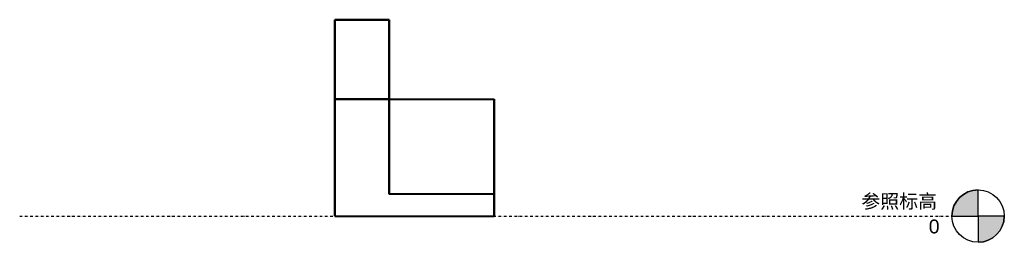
# Model space of a CAD drawing. Header units: millimetres. Extents: x -1442 to 3067, y -120 to 900.
import ezdxf

# ---------------------------------------------------------------- set-up
doc = ezdxf.new("R2010")
doc.units = ezdxf.units.MM
doc.linetypes.add('点划线', pattern=[23.999999, 12, -6, 0, -6])
doc.layers.add('A-FLOR-LEVL', color=51, linetype='Continuous', lineweight=30)
doc.layers.add('A-GENM', color=13, linetype='Continuous', lineweight=40)
doc.styles.add('Arial', font='arial.ttf', dxfattribs={"height": 63.5})
doc.styles.add('微软雅黑', font='txt', dxfattribs={"height": 63.5})

# ---------------------------------------------------------------- blocks, each defined once
blk = doc.blocks.new('族几何图形组合_3137-左')
at = {"layer": 'A-GENM'}
for p, q in [((0, 900), (0, 900)), ((0, 900), (0, 536.3)), ((0, 0), (0, 900)), ((250, 900), (0, 900)), ((0, 900), (250, 900)), ((250, 900), (250, 100)), ((250, 536.3), (250, 900)), ((250, 900), (250, 900)), ((0, 536.3), (0, 536.3)), ((0, 536.3), (0, 0)), ((250, 536.3), (0, 536.3)), ((0, 536.3), (731.1, 536.3)), ((250, 100), (250, 536.3)), ((250, 536.3), (731.1, 536.3)), ((731.1, 0), (731.1, 536.3)), ((731.1, 536.3), (731.1, 536.3)), ((731.1, 536.3), (731.1, 100)), ((731.1, 100), (250, 100)), ((731.1, 100), (731.1, 0)), ((0, 0), (0, 0)), ((0, 0), (731.1, 0)), ((0, 0), (731.1, 0)), ((731.1, 0), (731.1, 0))]:
    blk.add_line(p, q, dxfattribs=at)
blk = doc.blocks.new('标高 - 6 mm-913-左')
at = {"layer": 'A-FLOR-LEVL'}
h = blk.add_hatch(color=256, dxfattribs=at)
edge = h.paths.add_edge_path(flags=0)
edge.add_line((2946.5, 0), (2826.5, 0))
edge.add_arc((2946.5, 0), 120, 90, 180, ccw=False)
edge.add_line((2946.5, 120), (2946.5, 0))
h = blk.add_hatch(color=256, dxfattribs=at)
edge = h.paths.add_edge_path(flags=0)
edge.add_line((2946.5, -120), (2946.5, 0))
edge.add_line((2946.5, 0), (3066.5, 0))
edge.add_arc((2946.5, 0), 120, 270, 360, ccw=False)
for p, q in [((2946.5, 0), (2946.5, 120)), ((2826.5, 0), (2946.5, 0)), ((3066.5, 0), (2946.5, 0)), ((2946.5, 0), (2946.5, -120))]:
    blk.add_line(p, q, dxfattribs=at)
blk.add_circle((2946.5, 0), 120, dxfattribs=at)
for start, end in [(90, 180), (270, 360)]:
    blk.add_arc((2946.5, 0), 120, start, end, dxfattribs=at)

msp = doc.modelspace()

# ---------------------------------------------------------------- linework, layer by layer
at = {"layer": 'A-FLOR-LEVL', "linetype": '点划线'}
msp.add_line((-1442.4, 0), (2826.5, 0), dxfattribs=at)

# ---------------------------------------------------------------- block references
at = {"lineweight": 40}
msp.add_blockref('族几何图形组合_3137-左', (0, 0), dxfattribs=at)
at = {"layer": 'A-FLOR-LEVL'}
msp.add_blockref('标高 - 6 mm-913-左', (0, 0), dxfattribs=at)

# ---------------------------------------------------------------- texts
at = {"layer": 'A-FLOR-LEVL', "char_height": 63.5, "attachment_point": 1}
for s, insert, width, style in [('参照标高', (2411.9, 99.5), 429.704, '微软雅黑'), ('\\fArial|b0|i0|c134|p34|;0', (2720.6, -15.7), 59.325, 'Arial')]:
    msp.add_mtext(s, dxfattribs=dict(at, insert=insert, width=width, style=style))

doc.saveas('drawing.dxf')
